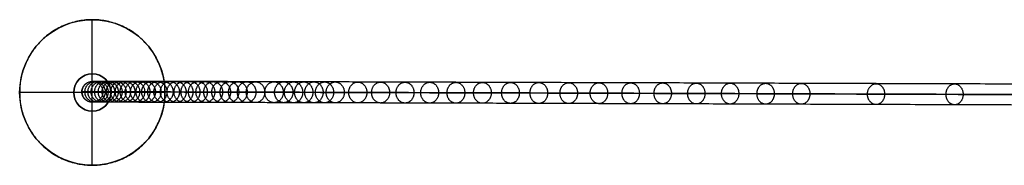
# Model space of a CAD drawing. Header units: millimetres. Extents: x 3530 to 5600, y 192 to 221.
# Tile 1 of 8: x 3530 to 3662, y 198 to 218. Entities that reach past the tile are written whole.
import ezdxf

# ---------------------------------------------------------------- set-up
doc = ezdxf.new("R2010")
doc.units = ezdxf.units.MM
for name, color, linetype in [('CABLE', 7, 'Continuous'), ('Capa 01', 7, 'Continuous'), ('Layer 01', 7, 'Continuous')]:
    doc.layers.add(name, color=color, linetype=linetype)

msp = doc.modelspace()

# ---------------------------------------------------------------- linework, layer by layer
at = {"layer": 'CABLE'}
for points, knots in [([(3537.95, 207.88, 695.87), (3537.95, 208, 695.87), (3537.98, 208.18, 695.88), (3538.05, 208.4, 695.88), (3538.13, 208.57, 695.89), (3538.24, 208.73, 695.9), (3538.36, 208.88, 695.92), (3538.51, 209, 695.94), (3538.67, 209.11, 695.95), (3538.84, 209.19, 695.97), (3539.06, 209.26, 696), (3539.24, 209.28, 696.02), (3539.36, 209.28, 696.03)], [-2.212558, -2.212558, -2.212558, -2.212558, -1.864189, -1.681378, -1.493473, -1.30195, -1.108481, -0.914847, -0.72285, -0.534207, -0.350472, 0, 0, 0, 0]), ([(3539.36, 209.28, 696.03), (3539.47, 209.28, 696.04), (3539.65, 209.26, 696.07), (3539.87, 209.19, 696.09), (3540.04, 209.11, 696.11), (3540.2, 209, 696.13), (3540.35, 208.88, 696.14), (3540.47, 208.73, 696.16), (3540.58, 208.57, 696.17), (3540.66, 208.4, 696.18), (3540.73, 208.18, 696.19), (3540.75, 208, 696.19), (3540.75, 207.88, 696.19)], [-2.21259, -2.21259, -2.21259, -2.21259, -1.862114, -1.678375, -1.489728, -1.297726, -1.104087, -0.910614, -0.719088, -0.53118, -0.348369, 0, 0, 0, 0]), ([(3836.92, 208.34, 253.62), (3831.26, 208.36, 260.72), (3820.1, 208.4, 274.75), (3803.64, 208.45, 295.58), (3787.68, 208.51, 315.93), (3772.21, 208.56, 335.8), (3757.23, 208.61, 355.19), (3742.75, 208.66, 374.08), (3728.76, 208.71, 392.5), (3715.26, 208.75, 410.43), (3702.26, 208.79, 427.88), (3689.75, 208.84, 444.85), (3677.73, 208.88, 461.33), (3666.21, 208.91, 477.33), (3655.18, 208.95, 492.85), (3644.65, 208.98, 507.88), (3636.21, 209.01, 520.1), (3629.7, 209.03, 529.65), (3625.01, 209.05, 536.6), (3620.4, 209.06, 543.48), (3615.96, 209.08, 550.18), (3611.6, 209.09, 556.82), (3607.4, 209.1, 563.28), (3603.29, 209.11, 569.68), (3599.33, 209.13, 575.9), (3595.47, 209.14, 582.05), (3591.76, 209.15, 588.03), (3588.14, 209.16, 593.94), (3584.68, 209.17, 599.68), (3581.31, 209.18, 605.35), (3578.09, 209.19, 610.85), (3574.97, 209.2, 616.28), (3572.47, 209.21, 620.7), (3570.52, 209.21, 624.21), (3569.1, 209.22, 626.77), (3567.72, 209.22, 629.31), (3566.37, 209.22, 631.81), (3565.04, 209.23, 634.29), (3563.33, 209.23, 637.52), (3561.67, 209.24, 640.72), (3560.06, 209.24, 643.88), (3558.9, 209.24, 646.2), (3557.76, 209.25, 648.5), (3556.65, 209.25, 650.76), (3555.58, 209.25, 653), (3554.53, 209.26, 655.19), (3553.52, 209.26, 657.37), (3552.54, 209.26, 659.51), (3551.58, 209.26, 661.62), (3550.66, 209.26, 663.71), (3549.77, 209.27, 665.76), (3548.91, 209.27, 667.79), (3548.08, 209.27, 669.78), (3547.28, 209.27, 671.74), (3546.52, 209.27, 673.67), (3545.78, 209.28, 675.57), (3545.07, 209.28, 677.44), (3544.4, 209.28, 679.28), (3543.76, 209.28, 681.09), (3543.14, 209.28, 682.87), (3542.56, 209.28, 684.62), (3542.01, 209.28, 686.34), (3541.49, 209.28, 688.03), (3541, 209.28, 689.69), (3540.54, 209.28, 691.31), (3540.12, 209.28, 692.91), (3539.72, 209.28, 694.48), (3539.47, 209.28, 695.52), (3539.36, 209.28, 696.03)], [0, 0, 0, 0, 27.235592, 53.785722, 79.650681, 104.830781, 129.326365, 153.137801, 176.265493, 198.709879, 220.47144, 241.550705, 261.948254, 281.664727, 300.700834, 319.057364, 336.735196, 345.235256, 353.735315, 361.897072, 370.058829, 377.882909, 385.706989, 393.194102, 400.681215, 407.832173, 414.983131, 421.798864, 428.614597, 435.096181, 441.577765, 447.726451, 453.875137, 456.825092, 459.775046, 462.642346, 465.509645, 468.294514, 471.079383, 476.484752, 479.105521, 481.72629, 484.265439, 486.804588, 489.26244, 491.720293, 494.097206, 496.47412, 498.770491, 501.066862, 503.303096, 505.499395, 507.655884, 509.772694, 511.849967, 513.88785, 515.8865, 517.846082, 519.766774, 521.648761, 523.492244, 525.297433, 527.064555, 528.793849, 530.485572, 532.139999, 533.757421, 535.338075, 535.338075, 535.338075, 535.338075]), ([(3835.83, 206.94, 252.75), (3830.16, 206.96, 259.85), (3819, 207, 273.88), (3802.54, 207.05, 294.72), (3786.57, 207.11, 315.07), (3771.1, 207.16, 334.95), (3756.12, 207.21, 354.33), (3741.63, 207.26, 373.24), (3727.64, 207.31, 391.66), (3714.14, 207.35, 409.6), (3701.13, 207.39, 427.05), (3688.62, 207.44, 444.03), (3676.6, 207.48, 460.51), (3665.07, 207.51, 476.52), (3654.04, 207.55, 492.05), (3643.5, 207.58, 507.09), (3635.06, 207.61, 519.31), (3628.54, 207.63, 528.87), (3623.84, 207.65, 535.82), (3619.24, 207.66, 542.7), (3614.79, 207.68, 549.42), (3610.42, 207.69, 556.05), (3606.22, 207.7, 562.53), (3602.1, 207.72, 568.92), (3598.14, 207.73, 575.15), (3594.28, 207.74, 581.31), (3590.56, 207.75, 587.3), (3586.94, 207.76, 593.22), (3583.48, 207.77, 598.97), (3580.1, 207.78, 604.64), (3576.88, 207.79, 610.15), (3573.75, 207.8, 615.58), (3571.25, 207.81, 620.02), (3569.29, 207.81, 623.53), (3567.87, 207.82, 626.1), (3566.48, 207.82, 628.64), (3565.13, 207.82, 631.15), (3563.8, 207.83, 633.63), (3562.09, 207.83, 636.88), (3560.43, 207.84, 640.08), (3558.81, 207.84, 643.25), (3557.64, 207.84, 645.58), (3556.5, 207.85, 647.88), (3555.39, 207.85, 650.15), (3554.31, 207.85, 652.39), (3553.27, 207.86, 654.6), (3552.24, 207.86, 656.78), (3551.26, 207.86, 658.93), (3550.3, 207.86, 661.05), (3549.38, 207.87, 663.15), (3548.48, 207.87, 665.21), (3547.62, 207.87, 667.24), (3546.78, 207.87, 669.25), (3545.98, 207.87, 671.22), (3545.21, 207.87, 673.16), (3544.47, 207.88, 675.07), (3543.76, 207.88, 676.95), (3543.08, 207.88, 678.8), (3542.43, 207.88, 680.63), (3541.82, 207.88, 682.42), (3541.23, 207.88, 684.18), (3540.68, 207.88, 685.92), (3540.15, 207.88, 687.62), (3539.66, 207.88, 689.3), (3539.19, 207.88, 690.94), (3538.76, 207.88, 692.56), (3538.36, 207.88, 694.15), (3538.11, 207.88, 695.2), (3537.99, 207.88, 695.72), (3537.98, 207.88, 695.77), (3537.97, 207.88, 695.82), (3537.95, 207.88, 695.87)], [0, 0, 0, 0, 27.267565, 53.848863, 79.744184, 104.953845, 129.478184, 153.317573, 176.472415, 198.943149, 220.730257, 241.834267, 262.255761, 281.99538, 301.053834, 319.431913, 337.130497, 345.640535, 354.150573, 362.321911, 370.49325, 378.326514, 386.159779, 393.655682, 401.151585, 408.310937, 415.470289, 422.294024, 429.117758, 435.606951, 442.096144, 448.252048, 454.407952, 457.361369, 460.314787, 463.185452, 466.056117, 468.844256, 471.632394, 477.044109, 479.667954, 482.2918, 484.83393, 487.376059, 489.836797, 492.297534, 494.677239, 497.056943, 499.35601, 501.655076, 503.893935, 506.092812, 508.251833, 510.371129, 512.45084, 514.491115, 516.492111, 518.453994, 520.37694, 522.261137, 524.106783, 525.914092, 527.683288, 529.414612, 531.108322, 532.76469, 534.384011, 535.966599, 535.966599, 535.966599, 536.125454, 536.125454, 536.125454, 536.125454]), ([(3539.35, 206.48, 696.03), (3539.24, 206.48, 696.02), (3539.06, 206.51, 696), (3538.83, 206.58, 695.97), (3538.67, 206.66, 695.95), (3538.51, 206.76, 695.94), (3538.36, 206.89, 695.92), (3538.23, 207.04, 695.9), (3538.13, 207.2, 695.89), (3538.05, 207.36, 695.88), (3537.98, 207.59, 695.88), (3537.95, 207.77, 695.87), (3537.95, 207.88, 695.87)], [-2.212549, -2.212549, -2.212549, -2.212549, -1.862078, -1.678343, -1.489702, -1.297705, -1.104073, -0.910604, -0.719083, -0.531178, -0.348368, 0, 0, 0, 0]), ([(3540.75, 207.88, 696.19), (3540.75, 207.77, 696.19), (3540.73, 207.59, 696.19), (3540.66, 207.36, 696.18), (3540.58, 207.19, 696.17), (3540.47, 207.03, 696.16), (3540.35, 206.89, 696.14), (3540.2, 206.76, 696.13), (3540.04, 206.66, 696.11), (3539.87, 206.58, 696.09), (3539.65, 206.51, 696.06), (3539.47, 206.48, 696.04), (3539.35, 206.48, 696.03)], [-2.212598, -2.212598, -2.212598, -2.212598, -1.864229, -1.681417, -1.493508, -1.301981, -1.108507, -0.914867, -0.722863, -0.534216, -0.350476, 0, 0, 0, 0]), ([(3540.75, 207.88, 696.19), (3540.86, 207.88, 695.74), (3541.09, 207.88, 694.76), (3541.47, 207.88, 693.27), (3541.89, 207.88, 691.68), (3542.35, 207.88, 690.07), (3542.83, 207.88, 688.43), (3543.35, 207.88, 686.76), (3543.89, 207.88, 685.05), (3544.47, 207.88, 683.32), (3545.08, 207.88, 681.55), (3545.72, 207.88, 679.76), (3546.39, 207.88, 677.93), (3547.09, 207.87, 676.07), (3547.82, 207.87, 674.18), (3548.58, 207.87, 672.26), (3549.37, 207.87, 670.31), (3550.2, 207.87, 668.33), (3551.05, 207.87, 666.32), (3551.94, 207.86, 664.27), (3552.86, 207.86, 662.2), (3553.81, 207.86, 660.09), (3554.79, 207.86, 657.96), (3555.8, 207.85, 655.79), (3556.84, 207.85, 653.6), (3557.91, 207.85, 651.37), (3559.01, 207.85, 649.12), (3560.15, 207.84, 646.83), (3561.31, 207.84, 644.52), (3562.92, 207.84, 641.36), (3564.57, 207.83, 638.17), (3566.28, 207.83, 634.95), (3567.6, 207.82, 632.47), (3568.95, 207.82, 629.98), (3570.33, 207.82, 627.44), (3571.74, 207.81, 624.89), (3573.69, 207.81, 621.39), (3576.18, 207.8, 616.97), (3579.3, 207.79, 611.55), (3582.51, 207.78, 606.06), (3585.88, 207.77, 600.4), (3589.34, 207.76, 594.67), (3592.95, 207.75, 588.77), (3596.65, 207.74, 582.8), (3600.51, 207.73, 576.65), (3604.46, 207.71, 570.43), (3608.57, 207.7, 564.05), (3612.77, 207.69, 557.59), (3617.12, 207.68, 550.96), (3621.57, 207.66, 544.25), (3626.17, 207.65, 537.39), (3630.86, 207.63, 530.44), (3637.37, 207.61, 520.89), (3645.79, 207.58, 508.68), (3656.32, 207.55, 493.66), (3667.35, 207.51, 478.15), (3678.87, 207.48, 462.16), (3690.88, 207.44, 445.68), (3703.38, 207.39, 428.72), (3716.38, 207.35, 411.28), (3729.87, 207.31, 393.35), (3743.86, 207.26, 374.94), (3758.34, 207.21, 356.04), (3773.31, 207.16, 336.66), (3788.78, 207.11, 316.8), (3804.74, 207.05, 296.45), (3821.2, 207, 275.62), (3832.35, 206.96, 261.59), (3838.01, 206.94, 254.5)], [0, 0, 0, 0, 1.418628, 3.034171, 4.686674, 6.376432, 8.103716, 9.868784, 11.671875, 13.513215, 15.393015, 17.311474, 19.268779, 21.265105, 23.300619, 25.375478, 27.489829, 29.643811, 31.837557, 34.071192, 36.364894, 38.658595, 41.032747, 43.406898, 45.861894, 48.316889, 50.853087, 53.389284, 56.007007, 58.62473, 64.023817, 66.805449, 69.587082, 72.451048, 75.315015, 78.261541, 81.208067, 87.349606, 93.491145, 99.965196, 106.439247, 113.247058, 120.054869, 127.197516, 134.340162, 141.818573, 149.296984, 157.111971, 164.926957, 173.079227, 181.231498, 189.721678, 198.211858, 215.869143, 234.204338, 253.21832, 272.911877, 293.285717, 314.340482, 336.076751, 358.49505, 381.595861, 405.379621, 429.846734, 454.997569, 480.832464, 507.351736, 534.555672, 534.555672, 534.555672, 534.555672]), ([(3836.92, 205.54, 253.62), (3831.26, 205.56, 260.72), (3820.1, 205.6, 274.75), (3803.64, 205.65, 295.59), (3787.68, 205.71, 315.94), (3772.2, 205.76, 335.81), (3757.23, 205.81, 355.19), (3742.74, 205.86, 374.09), (3728.75, 205.91, 392.51), (3715.26, 205.95, 410.44), (3702.25, 205.99, 427.89), (3689.75, 206.04, 444.86), (3677.73, 206.08, 461.34), (3666.21, 206.11, 477.34), (3655.18, 206.15, 492.85), (3644.64, 206.18, 507.89), (3636.21, 206.21, 520.1), (3629.7, 206.23, 529.66), (3625, 206.25, 536.61), (3620.4, 206.26, 543.48), (3615.95, 206.28, 550.19), (3611.6, 206.29, 556.82), (3607.39, 206.3, 563.29), (3603.28, 206.31, 569.68), (3599.33, 206.33, 575.9), (3595.46, 206.34, 582.06), (3591.75, 206.35, 588.04), (3588.14, 206.36, 593.95), (3584.67, 206.37, 599.69), (3581.31, 206.38, 605.35), (3578.09, 206.39, 610.85), (3574.97, 206.4, 616.28), (3572.47, 206.41, 620.7), (3570.51, 206.41, 624.21), (3569.1, 206.42, 626.77), (3567.71, 206.42, 629.31), (3566.36, 206.42, 631.81), (3565.04, 206.43, 634.29), (3563.33, 206.43, 637.53), (3561.67, 206.44, 640.72), (3560.06, 206.44, 643.89), (3558.89, 206.44, 646.2), (3557.75, 206.45, 648.5), (3556.65, 206.45, 650.76), (3555.57, 206.45, 653), (3554.53, 206.46, 655.19), (3553.51, 206.46, 657.37), (3552.53, 206.46, 659.51), (3551.58, 206.46, 661.63), (3550.66, 206.46, 663.71), (3549.77, 206.47, 665.77), (3548.91, 206.47, 667.79), (3548.08, 206.47, 669.78), (3547.28, 206.47, 671.74), (3546.51, 206.47, 673.67), (3545.78, 206.48, 675.57), (3545.07, 206.48, 677.44), (3544.4, 206.48, 679.28), (3543.75, 206.48, 681.09), (3543.14, 206.48, 682.87), (3542.56, 206.48, 684.62), (3542.01, 206.48, 686.34), (3541.49, 206.48, 688.03), (3541, 206.48, 689.69), (3540.54, 206.48, 691.31), (3540.11, 206.48, 692.91), (3539.72, 206.48, 694.48), (3539.47, 206.48, 695.52), (3539.35, 206.48, 696.03), (3539.35, 206.48, 696.03), (3539.35, 206.48, 696.03), (3539.35, 206.48, 696.03)], [0, 0, 0, 0, 27.235592, 53.785722, 79.650681, 104.830781, 129.326365, 153.137801, 176.265493, 198.709879, 220.47144, 241.550705, 261.948254, 281.664727, 300.700834, 319.057364, 336.735196, 345.235256, 353.735315, 361.897072, 370.058829, 377.882909, 385.706989, 393.194102, 400.681215, 407.832173, 414.983131, 421.798864, 428.614597, 435.096181, 441.577765, 447.726451, 453.875137, 456.825092, 459.775046, 462.642346, 465.509645, 468.294514, 471.079383, 476.484752, 479.105521, 481.72629, 484.265439, 486.804588, 489.26244, 491.720293, 494.097206, 496.47412, 498.770491, 501.066862, 503.303096, 505.499395, 507.655884, 509.772694, 511.849967, 513.88785, 515.8865, 517.846082, 519.766774, 521.648761, 523.492244, 525.297433, 527.064555, 528.793849, 530.485572, 532.139999, 533.757421, 535.338153, 535.338153, 535.338153, 535.33823, 535.33823, 535.33823, 535.33823])]:
    msp.add_open_spline(points, degree=3, knots=knots, dxfattribs=at)
msp.add_rational_spline([(3537.99, 207.88, 695.72), (3537.99, 209.28, 695.72), (3539.35, 209.28, 696.03)], [1, 0.707207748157, 0.99979813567], degree=2, dxfattribs=at)
for points, weights, knots in [([(3538.36, 207.88, 694.16), (3538.36, 209.28, 694.16), (3539.72, 209.28, 694.49), (3541.08, 209.28, 694.83), (3541.08, 207.88, 694.83)], [1, 0.707106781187, 1, 0.707106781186, 1], [4.39823, 4.39823, 4.39823, 6.597345, 6.597345, 8.796459, 8.796459, 8.796459]), ([(3538.76, 207.88, 692.57), (3538.76, 209.28, 692.57), (3540.12, 209.28, 692.93), (3541.47, 209.28, 693.28), (3541.47, 207.88, 693.28)], [1, 0.707106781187, 1, 0.707106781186, 1], [4.39823, 4.39823, 4.39823, 6.597345, 6.597345, 8.796459, 8.796459, 8.796459]), ([(3539.19, 207.88, 690.96), (3539.19, 209.28, 690.96), (3540.54, 209.28, 691.33), (3541.89, 209.28, 691.7), (3541.89, 207.88, 691.7)], [1, 0.707106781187, 1, 0.707106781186, 1], [4.39823, 4.39823, 4.39823, 6.597345, 6.597345, 8.796459, 8.796459, 8.796459]), ([(3539.66, 207.88, 689.31), (3539.66, 209.28, 689.31), (3541, 209.28, 689.7), (3542.35, 209.28, 690.09), (3542.35, 207.88, 690.09)], [1, 0.707106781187, 1, 0.707106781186, 1], [4.39823, 4.39823, 4.39823, 6.597345, 6.597345, 8.796459, 8.796459, 8.796459]), ([(3540.15, 207.88, 687.64), (3540.15, 209.28, 687.64), (3541.49, 209.28, 688.04), (3542.83, 209.28, 688.44), (3542.83, 207.88, 688.44)], [1, 0.707106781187, 1, 0.707106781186, 1], [4.39823, 4.39823, 4.39823, 6.597345, 6.597345, 8.796459, 8.796459, 8.796459]), ([(3540.67, 207.88, 685.93), (3540.68, 209.28, 685.93), (3542.01, 209.28, 686.35), (3543.35, 209.28, 686.77), (3543.35, 207.88, 686.77)], [1, 0.707106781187, 1, 0.707106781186, 1], [4.39823, 4.39823, 4.39823, 6.597345, 6.597345, 8.796459, 8.796459, 8.796459]), ([(3541.23, 207.88, 684.2), (3541.23, 209.28, 684.2), (3542.56, 209.28, 684.63), (3543.89, 209.28, 685.07), (3543.89, 207.88, 685.07)], [1, 0.707106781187, 1, 0.707106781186, 1], [4.39823, 4.39823, 4.39823, 6.597345, 6.597345, 8.796459, 8.796459, 8.796459]), ([(3541.82, 207.88, 682.43), (3541.82, 209.28, 682.43), (3543.14, 209.28, 682.88), (3544.47, 209.28, 683.33), (3544.47, 207.88, 683.33)], [1, 0.707106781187, 1, 0.707106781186, 1], [4.39823, 4.39823, 4.39823, 6.597345, 6.597345, 8.796459, 8.796459, 8.796459]), ([(3542.43, 207.88, 680.64), (3542.43, 209.28, 680.64), (3543.76, 209.28, 681.1), (3545.08, 209.28, 681.57), (3545.08, 207.88, 681.57)], [1, 0.707106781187, 1, 0.707106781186, 1], [4.39823, 4.39823, 4.39823, 6.597345, 6.597345, 8.796459, 8.796459, 8.796459]), ([(3543.08, 207.88, 678.82), (3543.08, 209.28, 678.82), (3544.4, 209.28, 679.29), (3545.72, 209.28, 679.77), (3545.71, 207.88, 679.77)], [1, 0.707106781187, 1, 0.707106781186, 1], [4.39823, 4.39823, 4.39823, 6.597345, 6.597345, 8.796459, 8.796459, 8.796459]), ([(3543.76, 207.88, 676.97), (3543.76, 209.28, 676.96), (3545.07, 209.28, 677.45), (3546.39, 209.28, 677.94), (3546.38, 207.88, 677.94)], [1, 0.707106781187, 1, 0.707106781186, 1], [4.39823, 4.39823, 4.39823, 6.597345, 6.597345, 8.796459, 8.796459, 8.796459]), ([(3544.47, 207.88, 675.08), (3544.47, 209.28, 675.08), (3545.78, 209.28, 675.58), (3547.09, 209.27, 676.08), (3547.08, 207.87, 676.08)], [1, 0.707106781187, 1, 0.707106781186, 1], [4.39823, 4.39823, 4.39823, 6.597345, 6.597345, 8.796459, 8.796459, 8.796459]), ([(3545.21, 207.87, 673.17), (3545.21, 209.27, 673.17), (3546.51, 209.27, 673.68), (3547.82, 209.27, 674.19), (3547.82, 207.87, 674.19)], [1, 0.707106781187, 1, 0.707106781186, 1], [4.39823, 4.39823, 4.39823, 6.597345, 6.597345, 8.796459, 8.796459, 8.796459]), ([(3545.98, 207.87, 671.23), (3545.98, 209.27, 671.23), (3547.28, 209.27, 671.75), (3548.58, 209.27, 672.27), (3548.58, 207.87, 672.27)], [1, 0.707106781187, 1, 0.707106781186, 1], [4.39823, 4.39823, 4.39823, 6.597345, 6.597345, 8.796459, 8.796459, 8.796459]), ([(3546.78, 207.87, 669.26), (3546.78, 209.27, 669.26), (3548.08, 209.27, 669.79), (3549.37, 209.27, 670.32), (3549.37, 207.87, 670.32)], [1, 0.707106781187, 1, 0.707106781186, 1], [4.39823, 4.39823, 4.39823, 6.597345, 6.597345, 8.796459, 8.796459, 8.796459]), ([(3547.61, 207.87, 667.26), (3547.62, 209.27, 667.26), (3548.91, 209.27, 667.8), (3550.2, 209.27, 668.34), (3550.2, 207.87, 668.34)], [1, 0.707106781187, 1, 0.707106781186, 1], [4.39823, 4.39823, 4.39823, 6.597345, 6.597345, 8.796459, 8.796459, 8.796459]), ([(3548.48, 207.87, 665.23), (3548.48, 209.27, 665.23), (3549.77, 209.27, 665.78), (3551.05, 209.27, 666.33), (3551.05, 207.87, 666.33)], [1, 0.707106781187, 1, 0.707106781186, 1], [4.39823, 4.39823, 4.39823, 6.597345, 6.597345, 8.796459, 8.796459, 8.796459]), ([(3549.37, 207.87, 663.17), (3549.37, 209.27, 663.17), (3550.66, 209.26, 663.73), (3551.94, 209.26, 664.29), (3551.94, 207.86, 664.29)], [1, 0.707106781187, 1, 0.707106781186, 1], [4.39823, 4.39823, 4.39823, 6.597345, 6.597345, 8.796459, 8.796459, 8.796459]), ([(3550.31, 207.86, 661.06), (3550.31, 209.26, 661.06), (3551.58, 209.26, 661.63), (3552.86, 209.26, 662.2), (3552.86, 207.86, 662.2)], [1, 0.707106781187, 1, 0.707106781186, 1], [4.39823, 4.39823, 4.39823, 6.597345, 6.597345, 8.796459, 8.796459, 8.796459]), ([(3551.25, 207.86, 658.95), (3551.25, 209.26, 658.95), (3552.53, 209.26, 659.53), (3553.8, 209.26, 660.11), (3553.8, 207.86, 660.11)], [1, 0.707106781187, 1, 0.707106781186, 1], [4.39823, 4.39823, 4.39823, 6.597345, 6.597345, 8.796459, 8.796459, 8.796459]), ([(3552.25, 207.86, 656.79), (3552.25, 209.26, 656.78), (3553.52, 209.26, 657.37), (3554.79, 209.26, 657.96), (3554.79, 207.86, 657.96)], [1, 0.707106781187, 1, 0.707106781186, 1], [4.39823, 4.39823, 4.39823, 6.597345, 6.597345, 8.796459, 8.796459, 8.796459]), ([(3553.26, 207.86, 654.62), (3553.26, 209.26, 654.62), (3554.52, 209.26, 655.22), (3555.79, 209.25, 655.81), (3555.79, 207.85, 655.81)], [1, 0.707106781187, 1, 0.707106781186, 1], [4.39823, 4.39823, 4.39823, 6.597345, 6.597345, 8.796459, 8.796459, 8.796459]), ([(3554.31, 207.85, 652.39), (3554.31, 209.25, 652.39), (3555.58, 209.25, 653), (3556.84, 209.25, 653.6), (3556.84, 207.85, 653.6)], [1, 0.707106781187, 1, 0.707106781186, 1], [4.39823, 4.39823, 4.39823, 6.597345, 6.597345, 8.796459, 8.796459, 8.796459]), ([(3555.38, 207.85, 650.17), (3555.38, 209.25, 650.17), (3556.64, 209.25, 650.78), (3557.9, 209.25, 651.39), (3557.9, 207.85, 651.4)], [1, 0.707106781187, 1, 0.707106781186, 1], [4.39823, 4.39823, 4.39823, 6.597345, 6.597345, 8.796459, 8.796459, 8.796459]), ([(3556.5, 207.85, 647.88), (3556.5, 209.25, 647.88), (3557.76, 209.25, 648.5), (3559.01, 209.25, 649.12), (3559.01, 207.85, 649.12)], [1, 0.707106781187, 1, 0.707106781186, 1], [4.39823, 4.39823, 4.39823, 6.597345, 6.597345, 8.796459, 8.796459, 8.796459]), ([(3557.63, 207.84, 645.6), (3557.63, 209.24, 645.6), (3558.89, 209.24, 646.23), (3560.14, 209.24, 646.85), (3560.14, 207.84, 646.85)], [1, 0.707106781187, 1, 0.707106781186, 1], [4.39823, 4.39823, 4.39823, 6.597345, 6.597345, 8.796459, 8.796459, 8.796459]), ([(3558.81, 207.84, 643.25), (3558.81, 209.24, 643.25), (3560.06, 209.24, 643.89), (3561.31, 209.24, 644.52), (3561.31, 207.84, 644.52)], [1, 0.707106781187, 1, 0.707106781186, 1], [4.39823, 4.39823, 4.39823, 6.597345, 6.597345, 8.796459, 8.796459, 8.796459]), ([(3560.01, 207.84, 640.91), (3560.01, 209.24, 640.91), (3561.25, 209.24, 641.55), (3562.5, 209.24, 642.19), (3562.5, 207.84, 642.19)], [1, 0.707106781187, 1, 0.707106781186, 1], [4.39823, 4.39823, 4.39823, 6.597345, 6.597345, 8.796459, 8.796459, 8.796459]), ([(3562.5, 207.83, 636.1), (3562.5, 209.23, 636.1), (3563.74, 209.23, 636.75), (3564.98, 209.23, 637.4), (3564.98, 207.83, 637.4)], [1, 0.707106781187, 1, 0.707106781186, 1], [4.39823, 4.39823, 4.39823, 6.597345, 6.597345, 8.796459, 8.796459, 8.796459]), ([(3563.81, 207.83, 633.63), (3563.81, 209.23, 633.63), (3565.04, 209.23, 634.29), (3566.28, 209.23, 634.95), (3566.28, 207.83, 634.95)], [1, 0.707106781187, 1, 0.707106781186, 1], [4.39823, 4.39823, 4.39823, 6.597345, 6.597345, 8.796459, 8.796459, 8.796459]), ([(3565.12, 207.82, 631.17), (3565.12, 209.22, 631.17), (3566.36, 209.22, 631.83), (3567.59, 209.22, 632.5), (3567.59, 207.82, 632.5)], [1, 0.707106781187, 1, 0.707106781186, 1], [4.39823, 4.39823, 4.39823, 6.597345, 6.597345, 8.796459, 8.796459, 8.796459]), ([(3566.49, 207.82, 628.64), (3566.49, 209.22, 628.64), (3567.72, 209.22, 629.31), (3568.95, 209.22, 629.98), (3568.95, 207.82, 629.98)], [1, 0.707106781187, 1, 0.707106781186, 1], [4.39823, 4.39823, 4.39823, 6.597345, 6.597345, 8.796459, 8.796459, 8.796459]), ([(3567.86, 207.82, 626.12), (3567.86, 209.22, 626.12), (3569.09, 209.22, 626.79), (3570.32, 209.22, 627.47), (3570.32, 207.82, 627.47)], [1, 0.707106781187, 1, 0.707106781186, 1], [4.39823, 4.39823, 4.39823, 6.597345, 6.597345, 8.796459, 8.796459, 8.796459]), ([(3569.29, 207.81, 623.53), (3569.29, 209.21, 623.53), (3570.52, 209.21, 624.21), (3571.74, 209.21, 624.89), (3571.74, 207.81, 624.89)], [1, 0.707106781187, 1, 0.707106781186, 1], [4.39823, 4.39823, 4.39823, 6.597345, 6.597345, 8.796459, 8.796459, 8.796459]), ([(3570.73, 207.81, 620.95), (3570.73, 209.21, 620.95), (3571.95, 209.21, 621.63), (3573.17, 209.21, 622.32), (3573.17, 207.81, 622.32)], [1, 0.707106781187, 1, 0.707106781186, 1], [4.39823, 4.39823, 4.39823, 6.597345, 6.597345, 8.796459, 8.796459, 8.796459]), ([(3573.76, 207.8, 615.59), (3573.76, 209.2, 615.59), (3574.98, 209.2, 616.28), (3576.19, 209.2, 616.97), (3576.19, 207.8, 616.97)], [1, 0.707106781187, 1, 0.707106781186, 1], [4.39823, 4.39823, 4.39823, 6.597345, 6.597345, 8.796459, 8.796459, 8.796459]), ([(3576.83, 207.79, 610.25), (3576.83, 209.19, 610.25), (3578.04, 209.19, 610.95), (3579.25, 209.19, 611.65), (3579.25, 207.79, 611.65)], [1, 0.707106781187, 1, 0.707106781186, 1], [4.39823, 4.39823, 4.39823, 6.597345, 6.597345, 8.796459, 8.796459, 8.796459]), ([(3580.11, 207.78, 604.65), (3580.11, 209.18, 604.64), (3581.31, 209.18, 605.36), (3582.52, 209.18, 606.07), (3582.52, 207.78, 606.07)], [1, 0.707106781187, 1, 0.707106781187, 1], [4.39823, 4.39823, 4.39823, 6.597345, 6.597345, 8.796459, 8.796459, 8.796459]), ([(3583.42, 207.77, 599.07), (3583.43, 209.17, 599.06), (3584.63, 209.17, 599.78), (3585.83, 209.17, 600.5), (3585.83, 207.77, 600.5)], [1, 0.707106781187, 1, 0.707106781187, 1], [4.39823, 4.39823, 4.39823, 6.597345, 6.597345, 8.796459, 8.796459, 8.796459]), ([(3586.95, 207.76, 593.22), (3586.95, 209.16, 593.22), (3588.15, 209.16, 593.95), (3589.34, 209.16, 594.67), (3589.34, 207.76, 594.68)], [1, 0.707106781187, 1, 0.707106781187, 1], [4.39823, 4.39823, 4.39823, 6.597345, 6.597345, 8.796459, 8.796459, 8.796459]), ([(3590.51, 207.75, 587.4), (3590.51, 209.15, 587.4), (3591.7, 209.15, 588.13), (3592.9, 209.15, 588.87), (3592.89, 207.75, 588.87)], [1, 0.707106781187, 1, 0.707106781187, 1], [4.39823, 4.39823, 4.39823, 6.597345, 6.597345, 8.796459, 8.796459, 8.796459]), ([(3594.28, 207.74, 581.32), (3594.28, 209.14, 581.31), (3595.47, 209.14, 582.06), (3596.66, 209.14, 582.8), (3596.66, 207.74, 582.8)], [1, 0.707106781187, 1, 0.707106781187, 1], [4.39823, 4.39823, 4.39823, 6.597345, 6.597345, 8.796459, 8.796459, 8.796459]), ([(3598.09, 207.73, 575.25), (3598.09, 209.13, 575.25), (3599.27, 209.13, 576), (3600.46, 209.13, 576.75), (3600.46, 207.73, 576.75)], [1, 0.707106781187, 1, 0.707106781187, 1], [4.39823, 4.39823, 4.39823, 6.597345, 6.597345, 8.796459, 8.796459, 8.796459]), ([(3602.11, 207.72, 568.93), (3602.11, 209.12, 568.93), (3603.29, 209.11, 569.68), (3604.47, 209.11, 570.43), (3604.47, 207.71, 570.44)], [1, 0.707106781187, 1, 0.707106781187, 1], [4.39823, 4.39823, 4.39823, 6.597345, 6.597345, 8.796459, 8.796459, 8.796459]), ([(3606.16, 207.7, 562.62), (3606.16, 209.1, 562.62), (3607.34, 209.1, 563.38), (3608.52, 209.1, 564.14), (3608.51, 207.7, 564.14)], [1, 0.707106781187, 1, 0.707106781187, 1], [4.39823, 4.39823, 4.39823, 6.597345, 6.597345, 8.796459, 8.796459, 8.796459]), ([(3610.43, 207.69, 556.06), (3610.43, 209.09, 556.06), (3611.6, 209.09, 556.82), (3612.78, 209.09, 557.59), (3612.77, 207.69, 557.59)], [1, 0.707106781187, 1, 0.707106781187, 1], [4.39823, 4.39823, 4.39823, 6.597345, 6.597345, 8.796459, 8.796459, 8.796459]), ([(3614.73, 207.68, 549.51), (3614.73, 209.08, 549.51), (3615.9, 209.08, 550.28), (3617.07, 209.08, 551.05), (3617.07, 207.68, 551.05)], [1, 0.707106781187, 1, 0.707106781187, 1], [4.39823, 4.39823, 4.39823, 6.597345, 6.597345, 8.796459, 8.796459, 8.796459]), ([(3619.24, 207.66, 542.71), (3619.24, 209.06, 542.7), (3620.41, 209.06, 543.48), (3621.57, 209.06, 544.26), (3621.57, 207.66, 544.26)], [1, 0.707106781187, 1, 0.707106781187, 1], [4.39823, 4.39823, 4.39823, 6.597345, 6.597345, 8.796459, 8.796459, 8.796459]), ([(3623.79, 207.65, 535.92), (3623.79, 209.05, 535.92), (3624.95, 209.05, 536.7), (3626.11, 209.05, 537.48), (3626.11, 207.65, 537.48)], [1, 0.707106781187, 1, 0.707106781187, 1], [4.39823, 4.39823, 4.39823, 6.597345, 6.597345, 8.796459, 8.796459, 8.796459]), ([(3628.55, 207.63, 528.87), (3628.55, 209.03, 528.87), (3629.71, 209.03, 529.66), (3630.87, 209.03, 530.44), (3630.87, 207.63, 530.44)], [1, 0.707106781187, 1, 0.707106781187, 1], [4.39823, 4.39823, 4.39823, 6.597345, 6.597345, 8.796459, 8.796459, 8.796459]), ([(3633.34, 207.62, 521.84), (3633.34, 209.02, 521.84), (3634.5, 209.02, 522.63), (3635.65, 209.02, 523.42), (3635.65, 207.62, 523.42)], [1, 0.707106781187, 1, 0.707106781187, 1], [4.39823, 4.39823, 4.39823, 6.597345, 6.597345, 8.796459, 8.796459, 8.796459]), ([(3643.38, 207.58, 507.28), (3643.39, 208.98, 507.28), (3644.54, 208.98, 508.08), (3645.68, 208.98, 508.88), (3645.68, 207.58, 508.88)], [1, 0.707106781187, 1, 0.707106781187, 1], [4.39823, 4.39823, 4.39823, 6.597345, 6.597345, 8.796459, 8.796459, 8.796459]), ([(3653.92, 207.55, 492.24), (3653.92, 208.95, 492.24), (3655.07, 208.95, 493.05), (3656.21, 208.95, 493.85), (3656.21, 207.55, 493.86)], [1, 0.707106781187, 1, 0.707106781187, 1], [4.39823, 4.39823, 4.39823, 6.597345, 6.597345, 8.796459, 8.796459, 8.796459]), ([(3539.35, 206.48, 696.03), (3539.35, 206.48, 696.03), (3539.35, 206.48, 696.03), (3537.99, 206.48, 695.72), (3537.99, 207.88, 695.72)], [0.999798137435, 0.999899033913, 1, 0.707106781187, 1], [2.198357, 2.198357, 2.198357, 2.199115, 2.199115, 4.39823, 4.39823, 4.39823]), ([(3541.08, 207.88, 694.83), (3541.08, 206.48, 694.83), (3539.72, 206.48, 694.49), (3538.36, 206.48, 694.16), (3538.36, 207.88, 694.16)], [1, 0.707106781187, 1, 0.707106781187, 1], [0, 0, 0, 2.199115, 2.199115, 4.39823, 4.39823, 4.39823]), ([(3541.47, 207.88, 693.28), (3541.47, 206.48, 693.28), (3540.12, 206.48, 692.93), (3538.76, 206.48, 692.57), (3538.76, 207.88, 692.57)], [1, 0.707106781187, 1, 0.707106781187, 1], [0, 0, 0, 2.199115, 2.199115, 4.39823, 4.39823, 4.39823]), ([(3541.89, 207.88, 691.7), (3541.89, 206.48, 691.7), (3540.54, 206.48, 691.33), (3539.19, 206.48, 690.96), (3539.19, 207.88, 690.96)], [1, 0.707106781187, 1, 0.707106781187, 1], [0, 0, 0, 2.199115, 2.199115, 4.39823, 4.39823, 4.39823]), ([(3542.35, 207.88, 690.09), (3542.35, 206.48, 690.09), (3541, 206.48, 689.7), (3539.66, 206.48, 689.31), (3539.66, 207.88, 689.31)], [1, 0.707106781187, 1, 0.707106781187, 1], [0, 0, 0, 2.199115, 2.199115, 4.39823, 4.39823, 4.39823]), ([(3542.83, 207.88, 688.44), (3542.83, 206.48, 688.44), (3541.49, 206.48, 688.04), (3540.15, 206.48, 687.64), (3540.15, 207.88, 687.64)], [1, 0.707106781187, 1, 0.707106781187, 1], [0, 0, 0, 2.199115, 2.199115, 4.39823, 4.39823, 4.39823]), ([(3543.35, 207.88, 686.77), (3543.35, 206.48, 686.77), (3542.01, 206.48, 686.35), (3540.67, 206.48, 685.93), (3540.67, 207.88, 685.93)], [1, 0.707106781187, 1, 0.707106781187, 1], [0, 0, 0, 2.199115, 2.199115, 4.39823, 4.39823, 4.39823]), ([(3543.89, 207.88, 685.07), (3543.89, 206.48, 685.07), (3542.56, 206.48, 684.63), (3541.23, 206.48, 684.2), (3541.23, 207.88, 684.2)], [1, 0.707106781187, 1, 0.707106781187, 1], [0, 0, 0, 2.199115, 2.199115, 4.39823, 4.39823, 4.39823]), ([(3544.47, 207.88, 683.33), (3544.47, 206.48, 683.33), (3543.14, 206.48, 682.88), (3541.82, 206.48, 682.44), (3541.82, 207.88, 682.43)], [1, 0.707106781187, 1, 0.707106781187, 1], [0, 0, 0, 2.199115, 2.199115, 4.39823, 4.39823, 4.39823]), ([(3545.08, 207.88, 681.57), (3545.08, 206.48, 681.57), (3543.75, 206.48, 681.1), (3542.43, 206.48, 680.64), (3542.43, 207.88, 680.64)], [1, 0.707106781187, 1, 0.707106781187, 1], [0, 0, 0, 2.199115, 2.199115, 4.39823, 4.39823, 4.39823]), ([(3545.71, 207.88, 679.77), (3545.71, 206.48, 679.77), (3544.4, 206.48, 679.29), (3543.08, 206.48, 678.82), (3543.08, 207.88, 678.82)], [1, 0.707106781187, 1, 0.707106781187, 1], [0, 0, 0, 2.199115, 2.199115, 4.39823, 4.39823, 4.39823]), ([(3546.38, 207.88, 677.94), (3546.38, 206.48, 677.94), (3545.07, 206.48, 677.45), (3543.76, 206.48, 676.97), (3543.76, 207.88, 676.97)], [1, 0.707106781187, 1, 0.707106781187, 1], [0, 0, 0, 2.199115, 2.199115, 4.39823, 4.39823, 4.39823]), ([(3547.08, 207.87, 676.08), (3547.08, 206.47, 676.08), (3545.78, 206.48, 675.58), (3544.47, 206.48, 675.08), (3544.47, 207.88, 675.08)], [1, 0.707106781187, 1, 0.707106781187, 1], [0, 0, 0, 2.199115, 2.199115, 4.39823, 4.39823, 4.39823]), ([(3547.82, 207.87, 674.19), (3547.82, 206.47, 674.19), (3546.51, 206.47, 673.68), (3545.21, 206.47, 673.17), (3545.21, 207.87, 673.17)], [1, 0.707106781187, 1, 0.707106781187, 1], [0, 0, 0, 2.199115, 2.199115, 4.39823, 4.39823, 4.39823]), ([(3548.58, 207.87, 672.27), (3548.58, 206.47, 672.28), (3547.28, 206.47, 671.75), (3545.98, 206.47, 671.23), (3545.98, 207.87, 671.23)], [1, 0.707106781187, 1, 0.707106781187, 1], [0, 0, 0, 2.199115, 2.199115, 4.39823, 4.39823, 4.39823]), ([(3549.37, 207.87, 670.32), (3549.37, 206.47, 670.33), (3548.08, 206.47, 669.79), (3546.78, 206.47, 669.26), (3546.78, 207.87, 669.26)], [1, 0.707106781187, 1, 0.707106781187, 1], [0, 0, 0, 2.199115, 2.199115, 4.39823, 4.39823, 4.39823]), ([(3550.2, 207.87, 668.34), (3550.19, 206.47, 668.34), (3548.9, 206.47, 667.8), (3547.61, 206.47, 667.26), (3547.61, 207.87, 667.26)], [1, 0.707106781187, 1, 0.707106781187, 1], [0, 0, 0, 2.199115, 2.199115, 4.39823, 4.39823, 4.39823]), ([(3551.05, 207.87, 666.33), (3551.05, 206.47, 666.33), (3549.76, 206.47, 665.78), (3548.48, 206.47, 665.23), (3548.48, 207.87, 665.23)], [1, 0.707106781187, 1, 0.707106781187, 1], [0, 0, 0, 2.199115, 2.199115, 4.39823, 4.39823, 4.39823]), ([(3551.94, 207.86, 664.29), (3551.94, 206.46, 664.29), (3550.65, 206.46, 663.73), (3549.37, 206.47, 663.17), (3549.37, 207.87, 663.17)], [1, 0.707106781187, 1, 0.707106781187, 1], [0, 0, 0, 2.199115, 2.199115, 4.39823, 4.39823, 4.39823]), ([(3552.86, 207.86, 662.2), (3552.86, 206.46, 662.2), (3551.58, 206.46, 661.63), (3550.3, 206.46, 661.06), (3550.31, 207.86, 661.06)], [1, 0.707106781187, 1, 0.707106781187, 1], [0, 0, 0, 2.199115, 2.199115, 4.39823, 4.39823, 4.39823]), ([(3553.8, 207.86, 660.11), (3553.8, 206.46, 660.11), (3552.53, 206.46, 659.53), (3551.25, 206.46, 658.96), (3551.25, 207.86, 658.95)], [1, 0.707106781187, 1, 0.707106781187, 1], [0, 0, 0, 2.199115, 2.199115, 4.39823, 4.39823, 4.39823]), ([(3554.79, 207.86, 657.96), (3554.79, 206.46, 657.96), (3553.52, 206.46, 657.37), (3552.25, 206.46, 656.79), (3552.25, 207.86, 656.79)], [1, 0.707106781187, 1, 0.707106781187, 1], [0, 0, 0, 2.199115, 2.199115, 4.39823, 4.39823, 4.39823]), ([(3555.79, 207.85, 655.81), (3555.79, 206.45, 655.82), (3554.52, 206.46, 655.22), (3553.26, 206.46, 654.62), (3553.26, 207.86, 654.62)], [1, 0.707106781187, 1, 0.707106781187, 1], [0, 0, 0, 2.199115, 2.199115, 4.39823, 4.39823, 4.39823]), ([(3556.84, 207.85, 653.6), (3556.84, 206.45, 653.6), (3555.58, 206.45, 653), (3554.31, 206.45, 652.4), (3554.31, 207.85, 652.39)], [1, 0.707106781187, 1, 0.707106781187, 1], [0, 0, 0, 2.199115, 2.199115, 4.39823, 4.39823, 4.39823]), ([(3557.9, 207.85, 651.4), (3557.9, 206.45, 651.4), (3556.64, 206.45, 650.79), (3555.38, 206.45, 650.17), (3555.38, 207.85, 650.17)], [1, 0.707106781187, 1, 0.707106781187, 1], [0, 0, 0, 2.199115, 2.199115, 4.39823, 4.39823, 4.39823]), ([(3559.01, 207.85, 649.12), (3559.01, 206.45, 649.12), (3557.76, 206.45, 648.5), (3556.5, 206.45, 647.89), (3556.5, 207.85, 647.88)], [1, 0.707106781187, 1, 0.707106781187, 1], [0, 0, 0, 2.199115, 2.199115, 4.39823, 4.39823, 4.39823]), ([(3560.14, 207.84, 646.85), (3560.14, 206.44, 646.85), (3558.88, 206.44, 646.23), (3557.63, 206.44, 645.6), (3557.63, 207.84, 645.6)], [1, 0.707106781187, 1, 0.707106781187, 1], [0, 0, 0, 2.199115, 2.199115, 4.39823, 4.39823, 4.39823]), ([(3561.31, 207.84, 644.52), (3561.31, 206.44, 644.52), (3560.06, 206.44, 643.89), (3558.81, 206.44, 643.26), (3558.81, 207.84, 643.25)], [1, 0.707106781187, 1, 0.707106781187, 1], [0, 0, 0, 2.199115, 2.199115, 4.39823, 4.39823, 4.39823]), ([(3562.5, 207.84, 642.19), (3562.5, 206.44, 642.19), (3561.25, 206.44, 641.55), (3560, 206.44, 640.91), (3560.01, 207.84, 640.91)], [1, 0.707106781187, 1, 0.707106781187, 1], [0, 0, 0, 2.199115, 2.199115, 4.39823, 4.39823, 4.39823]), ([(3564.98, 207.83, 637.4), (3564.98, 206.43, 637.41), (3563.74, 206.43, 636.75), (3562.5, 206.43, 636.1), (3562.5, 207.83, 636.1)], [1, 0.707106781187, 1, 0.707106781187, 1], [0, 0, 0, 2.199115, 2.199115, 4.39823, 4.39823, 4.39823]), ([(3566.28, 207.83, 634.95), (3566.28, 206.43, 634.95), (3565.04, 206.43, 634.29), (3563.8, 206.43, 633.64), (3563.81, 207.83, 633.63)], [1, 0.707106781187, 1, 0.707106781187, 1], [0, 0, 0, 2.199115, 2.199115, 4.39823, 4.39823, 4.39823]), ([(3567.59, 207.82, 632.5), (3567.59, 206.42, 632.5), (3566.35, 206.42, 631.84), (3565.12, 206.42, 631.17), (3565.12, 207.82, 631.17)], [1, 0.707106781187, 1, 0.707106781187, 1], [0, 0, 0, 2.199115, 2.199115, 4.39823, 4.39823, 4.39823]), ([(3568.95, 207.82, 629.98), (3568.95, 206.42, 629.98), (3567.72, 206.42, 629.31), (3566.49, 206.42, 628.64), (3566.49, 207.82, 628.64)], [1, 0.707106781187, 1, 0.707106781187, 1], [0, 0, 0, 2.199115, 2.199115, 4.39823, 4.39823, 4.39823]), ([(3570.32, 207.82, 627.47), (3570.32, 206.42, 627.47), (3569.09, 206.42, 626.8), (3567.86, 206.42, 626.12), (3567.86, 207.82, 626.12)], [1, 0.707106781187, 1, 0.707106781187, 1], [0, 0, 0, 2.199115, 2.199115, 4.39823, 4.39823, 4.39823]), ([(3571.74, 207.81, 624.89), (3571.74, 206.41, 624.89), (3570.51, 206.41, 624.21), (3569.29, 206.41, 623.53), (3569.29, 207.81, 623.53)], [1, 0.707106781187, 1, 0.707106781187, 1], [0, 0, 0, 2.199115, 2.199115, 4.39823, 4.39823, 4.39823]), ([(3573.17, 207.81, 622.32), (3573.17, 206.41, 622.32), (3571.95, 206.41, 621.64), (3570.73, 206.41, 620.95), (3570.73, 207.81, 620.95)], [1, 0.707106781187, 1, 0.707106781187, 1], [0, 0, 0, 2.199115, 2.199115, 4.39823, 4.39823, 4.39823]), ([(3576.19, 207.8, 616.97), (3576.19, 206.4, 616.98), (3574.97, 206.4, 616.28), (3573.76, 206.4, 615.59), (3573.76, 207.8, 615.59)], [1, 0.707106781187, 1, 0.707106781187, 1], [0, 0, 0, 2.199115, 2.199115, 4.39823, 4.39823, 4.39823]), ([(3579.25, 207.79, 611.65), (3579.25, 206.39, 611.66), (3578.04, 206.39, 610.95), (3576.83, 206.39, 610.25), (3576.83, 207.79, 610.25)], [1, 0.707106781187, 1, 0.707106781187, 1], [0, 0, 0, 2.199115, 2.199115, 4.39823, 4.39823, 4.39823]), ([(3582.52, 207.78, 606.07), (3582.52, 206.38, 606.07), (3581.31, 206.38, 605.36), (3580.11, 206.38, 604.65), (3580.11, 207.78, 604.65)], [1, 0.707106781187, 1, 0.707106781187, 1], [0, 0, 0, 2.199115, 2.199115, 4.39823, 4.39823, 4.39823]), ([(3585.83, 207.77, 600.5), (3585.82, 206.37, 600.51), (3584.62, 206.37, 599.79), (3583.42, 206.37, 599.07), (3583.42, 207.77, 599.07)], [1, 0.707106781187, 1, 0.707106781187, 1], [0, 0, 0, 2.199115, 2.199115, 4.39823, 4.39823, 4.39823]), ([(3589.34, 207.76, 594.68), (3589.34, 206.36, 594.68), (3588.14, 206.36, 593.95), (3586.95, 206.36, 593.22), (3586.95, 207.76, 593.22)], [1, 0.707106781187, 1, 0.707106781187, 1], [0, 0, 0, 2.199115, 2.199115, 4.39823, 4.39823, 4.39823]), ([(3592.89, 207.75, 588.87), (3592.89, 206.35, 588.87), (3591.7, 206.35, 588.14), (3590.51, 206.35, 587.4), (3590.51, 207.75, 587.4)], [1, 0.707106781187, 1, 0.707106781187, 1], [0, 0, 0, 2.199115, 2.199115, 4.39823, 4.39823, 4.39823]), ([(3596.66, 207.74, 582.8), (3596.66, 206.34, 582.8), (3595.47, 206.34, 582.06), (3594.28, 206.34, 581.32), (3594.28, 207.74, 581.32)], [1, 0.707106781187, 1, 0.707106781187, 1], [0, 0, 0, 2.199115, 2.199115, 4.39823, 4.39823, 4.39823]), ([(3600.46, 207.73, 576.75), (3600.46, 206.33, 576.75), (3599.27, 206.33, 576), (3598.09, 206.33, 575.26), (3598.09, 207.73, 575.25)], [1, 0.707106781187, 1, 0.707106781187, 1], [0, 0, 0, 2.199115, 2.199115, 4.39823, 4.39823, 4.39823]), ([(3604.47, 207.71, 570.44), (3604.47, 206.31, 570.44), (3603.29, 206.31, 569.68), (3602.11, 206.32, 568.93), (3602.11, 207.72, 568.93)], [1, 0.707106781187, 1, 0.707106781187, 1], [0, 0, 0, 2.199115, 2.199115, 4.39823, 4.39823, 4.39823]), ([(3608.51, 207.7, 564.14), (3608.51, 206.3, 564.15), (3607.34, 206.3, 563.39), (3606.16, 206.3, 562.63), (3606.16, 207.7, 562.62)], [1, 0.707106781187, 1, 0.707106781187, 1], [0, 0, 0, 2.199115, 2.199115, 4.39823, 4.39823, 4.39823]), ([(3612.77, 207.69, 557.59), (3612.77, 206.29, 557.59), (3611.6, 206.29, 556.83), (3610.43, 206.29, 556.06), (3610.43, 207.69, 556.06)], [1, 0.707106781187, 1, 0.707106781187, 1], [0, 0, 0, 2.199115, 2.199115, 4.39823, 4.39823, 4.39823]), ([(3617.07, 207.68, 551.05), (3617.06, 206.28, 551.06), (3615.9, 206.28, 550.29), (3614.73, 206.28, 549.51), (3614.73, 207.68, 549.51)], [1, 0.707106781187, 1, 0.707106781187, 1], [0, 0, 0, 2.199115, 2.199115, 4.39823, 4.39823, 4.39823]), ([(3621.57, 207.66, 544.26), (3621.57, 206.26, 544.26), (3620.41, 206.26, 543.48), (3619.24, 206.26, 542.71), (3619.24, 207.66, 542.71)], [1, 0.707106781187, 1, 0.707106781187, 1], [0, 0, 0, 2.199115, 2.199115, 4.39823, 4.39823, 4.39823]), ([(3626.11, 207.65, 537.48), (3626.11, 206.25, 537.48), (3624.95, 206.25, 536.7), (3623.79, 206.25, 535.92), (3623.79, 207.65, 535.92)], [1, 0.707106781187, 1, 0.707106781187, 1], [0, 0, 0, 2.199115, 2.199115, 4.39823, 4.39823, 4.39823]), ([(3630.87, 207.63, 530.44), (3630.86, 206.23, 530.45), (3629.71, 206.23, 529.66), (3628.55, 206.23, 528.87), (3628.55, 207.63, 528.87)], [1, 0.707106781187, 1, 0.707106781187, 1], [0, 0, 0, 2.199115, 2.199115, 4.39823, 4.39823, 4.39823]), ([(3635.65, 207.62, 523.42), (3635.65, 206.22, 523.43), (3634.49, 206.22, 522.64), (3633.34, 206.22, 521.84), (3633.34, 207.62, 521.84)], [1, 0.707106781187, 1, 0.707106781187, 1], [0, 0, 0, 2.199115, 2.199115, 4.39823, 4.39823, 4.39823]), ([(3645.68, 207.58, 508.88), (3645.68, 206.18, 508.88), (3644.53, 206.18, 508.09), (3643.38, 206.18, 507.29), (3643.38, 207.58, 507.28)], [1, 0.707106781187, 1, 0.707106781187, 1], [0, 0, 0, 2.199115, 2.199115, 4.39823, 4.39823, 4.39823]), ([(3656.21, 207.55, 493.86), (3656.21, 206.15, 493.86), (3655.07, 206.15, 493.05), (3653.92, 206.15, 492.24), (3653.92, 207.55, 492.24)], [1, 0.707106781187, 1, 0.707106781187, 1], [0, 0, 0, 2.199115, 2.199115, 4.39823, 4.39823, 4.39823])]:
    msp.add_rational_spline(points, weights, degree=2, knots=knots, dxfattribs=at)
at = {"layer": 'Capa 01'}
for p, q in [((3539.35, 210.3, 704.03), (3539.35, 210.3, 696.03)), ((3539.35, 205.3, 704.03), (3539.35, 205.3, 696.03))]:
    msp.add_line(p, q, dxfattribs=at)
at = {"layer": 'Capa 01', "extrusion": (0, 0, -1)}
for centre, start, end in [((-3539.35, 207.8, -704.03), 0, 180), ((-3539.35, 207.8, -700.03), 0, 180), ((-3539.35, 207.8, -700.03), 180, 0)]:
    msp.add_arc(centre, 2.5, start, end, dxfattribs=at)
at = {"layer": 'Capa 01'}
for centre, start, end in [((3539.35, 207.8, 696.03), 0, 180), ((3539.35, 207.8, 704.03), 180, 0), ((3539.35, 207.8, 696.03), 180, 0)]:
    msp.add_arc(centre, 2.5, start, end, dxfattribs=at)
for points in [[(3536.85, 207.8, 696.03), (3536.85, 207.8, 704.03)], [(3541.85, 207.8, 704.03), (3541.85, 207.8, 696.03)]]:
    msp.add_open_spline(points, degree=1, dxfattribs=at)
at = {"layer": 'Layer 01'}
for p, q in [((3539.35, 198.05, 706.03), (3539.35, 217.55, 706.03)), ((3539.35, 198.05, 704.03), (3539.35, 217.55, 704.03)), ((3549.1, 207.8, 706.03), (3529.6, 207.8, 706.03)), ((3549.1, 207.8, 704.03), (3529.6, 207.8, 704.03))]:
    msp.add_line(p, q, dxfattribs=at)
msp.add_circle((3539.35, 207.8, 706.03), 9.75, dxfattribs=at)
for points in [[(3549.1, 207.8, 706.03), (3549.1, 198.05, 706.03), (3539.35, 198.05, 706.03), (3529.6, 198.05, 706.03), (3529.6, 207.8, 706.03), (3529.6, 217.55, 706.03), (3539.35, 217.55, 706.03), (3549.1, 217.55, 706.03), (3549.1, 207.8, 706.03)], [(3549.1, 207.8, 704.03), (3549.1, 198.05, 704.03), (3539.35, 198.05, 704.03), (3529.6, 198.05, 704.03), (3529.6, 207.8, 704.03), (3529.6, 217.55, 704.03), (3539.35, 217.55, 704.03), (3549.1, 217.55, 704.03), (3549.1, 207.8, 704.03)], [(3549.1, 207.8, 705.03), (3549.1, 198.05, 705.03), (3539.35, 198.05, 705.03), (3529.6, 198.05, 705.03), (3529.6, 207.8, 705.03), (3529.6, 217.55, 705.03), (3539.35, 217.55, 705.03), (3549.1, 217.55, 705.03), (3549.1, 207.8, 705.03)]]:
    msp.add_rational_spline(points, [1, 0.707106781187, 1, 0.707106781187, 1, 0.707106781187, 1, 0.707106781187, 1], degree=2, knots=[-61.261057, -61.261057, -61.261057, -45.945793, -45.945793, -30.630528, -30.630528, -15.315264, -15.315264, 0, 0, 0], dxfattribs=at)
for points in [[(3539.35, 217.55, 706.03), (3539.35, 217.55, 704.03)], [(3529.6, 207.8, 706.03), (3529.6, 207.8, 704.03)], [(3549.1, 207.8, 706.03), (3549.1, 207.8, 704.03)], [(3539.35, 198.05, 706.03), (3539.35, 198.05, 704.03)]]:
    msp.add_open_spline(points, degree=1, dxfattribs=at)

doc.saveas('drawing.dxf')
